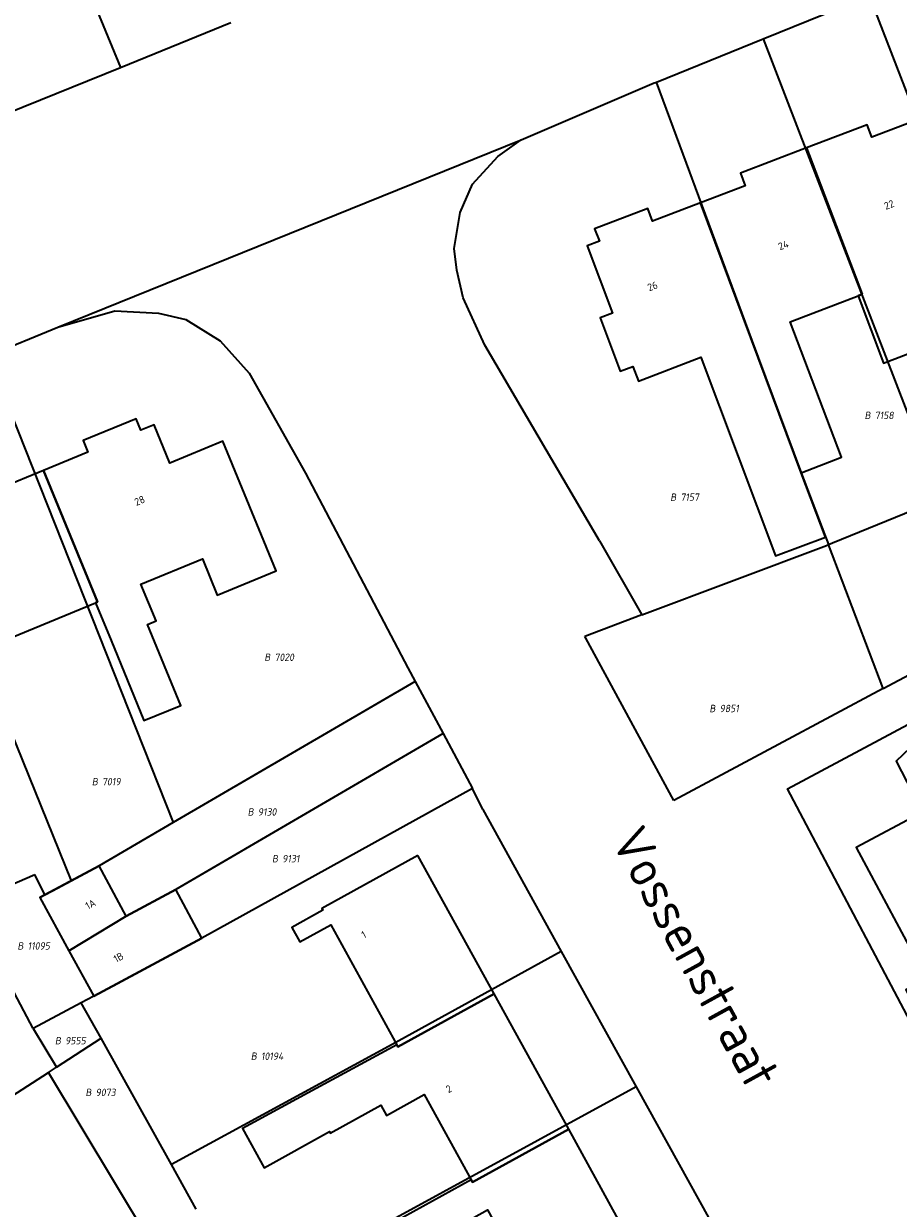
# Model space of a CAD drawing. Header units: metres. Extents: x 154989 to 155512, y 461341 to 461832.
# Tile 28 of 46: x 155164 to 155207, y 461626 to 461683. Entities that reach past the tile are written whole.
import ezdxf
from ezdxf.enums import TextEntityAlignment as Align
from ezdxf.lldxf.tags import DXFTag

# ---------------------------------------------------------------- set-up
doc = ezdxf.new("R2010")
doc.units = ezdxf.units.M
doc.layers.add('B-WE-KG-GRENS_PERCEEL-S', color=150, linetype='Continuous', lineweight=25, true_color=0x007fff, plot=False)
for name, color, linetype, lineweight in [('B-WE-OG-BEBOUWING-G', 7, 'Continuous', 35), ('B-WE-OG-BEBOUWING_HUISNUMMER-T18', 10, 'Continuous', 18), ('X-XX-AL-T18', 10, 'Continuous', 18)]:
    doc.layers.add(name, color=color, linetype=linetype, lineweight=lineweight)
doc.layers.add('N-WE-KG-GRENS_KADASTRAAL-G', color=150, linetype='KG-KADASTRAAL-SO', lineweight=35, true_color=0x007fff)
doc.styles.add('NLCS-ISO', font='NLCS-ISO.ttf')
doc.styles.add('NLCS-ISO-M1000-T18', font='NLCS-ISO.ttf', dxfattribs={"height": 1.8})
doc.styles.add('NLCS-ISO-M200-T18', font='NLCS-ISO.ttf', dxfattribs={"height": 0.36})
tags = doc.linetypes.add('KG-KADASTRAAL-SO', pattern='A,5.5,-2,["K",Standard,S=1.8,R=0,X=0,Y=-0.9],-2,5.5,-2,[5,NLCS.SHX,S=0.75,R=0,X=0,Y=0],-2', length=19).pattern_tags.tags
tags[6] = DXFTag(74, 10)

# ---------------------------------------------------------------- blocks, each defined once
blk = doc.blocks.new('SKG-PERCEELNUMMER-SO')
at = {"style": 'NLCS-ISO', "oblique": 10, "flags": 1}
for tag, p in [('GEMEENTECODE', (0, 2.55)), ('PERCEELGROOTTE', (0, -2.45))]:
    blk.add_attdef(tag, text='', height=1.8, dxfattribs=at).set_placement(p, align=Align.MIDDLE_CENTER)
at = {"style": 'NLCS-ISO', "oblique": 10}
blk.add_attdef('SECTIE', text='', height=1.8, dxfattribs=at).set_placement((-0.5, 0), align=Align.MIDDLE_RIGHT)
blk.add_attdef('PERCEELNUMMER', text='', height=1.8, dxfattribs=at).set_placement((0.5, 0), align=Align.MIDDLE_LEFT)

msp = doc.modelspace()

# ---------------------------------------------------------------- linework, layer by layer
at = {"layer": 'B-WE-OG-BEBOUWING-G', "flags": 128}
for points in [[(155204.91, 461669.904), (155206.133, 461666.642), (155209.592, 461667.966), (155210.565, 461665.371), (155212.673, 461666.154), (155212.565, 461666.398), (155212.613, 461666.416), (155207.993, 461678.523), (155205.567, 461677.599), (155205.338, 461678.199), (155202.392, 461677.073), (155205.1, 461669.977)], [(155202.144, 461661.321), (155204.095, 461662.083), (155201.596, 461668.638), (155204.91, 461669.904), (155205.1, 461669.977), (155202.392, 461677.073), (155199.193, 461675.85), (155199.424, 461675.244), (155197.252, 461674.416)], [(155197.252, 461674.416), (155194.929, 461673.531), (155194.697, 461674.142), (155192.115, 461673.151), (155192.346, 461672.546), (155191.757, 461672.321), (155192.991, 461669.066), (155192.383, 461668.835), (155193.361, 461666.251), (155193.971, 461666.483), (155194.241, 461665.768), (155197.263, 461666.924), (155200.884, 461657.291), (155203.316, 461658.205), (155202.144, 461661.321)], [(155168.654, 461653.186), (155170.252, 461649.306), (155172.044, 461650.044), (155170.427, 461653.97), (155170.836, 461654.138), (155170.104, 461655.916), (155173.086, 461657.145), (155173.808, 461655.392), (155176.668, 461656.569), (155174.081, 461662.85), (155171.51, 461661.792), (155170.746, 461663.648), (155170.103, 461663.383), (155169.872, 461663.943), (155167.302, 461662.884), (155167.533, 461662.324), (155165.376, 461661.435), (155168, 461655.059), (155167.899, 461655.018)], [(155162.684, 461652.87), (155167.899, 461655.018), (155168, 461655.059), (155165.376, 461661.435), (155163.248, 461660.559), (155163.02, 461661.112), (155159.831, 461659.799)], [(155208.912, 461633.025), (155211.96, 461634.662), (155210.385, 461637.605), (155213.159, 461639.089), (155208.067, 461648.607), (155206.74, 461647.333), (155208.017, 461644.862), (155204.812, 461643.151), (155208.215, 461636.778), (155207.213, 461636.243)], [(155183.545, 461642.771), (155178.877, 461640.202), (155178.927, 461640.11), (155177.421, 461639.281), (155177.811, 461638.573), (155179.313, 461639.399), (155182.518, 461633.583), (155182.569, 461633.488), (155187.24, 461636.061)], [(155166.611, 461638.147), (155169.387, 461639.827), (155168.077, 461642.27), (155165.194, 461640.723)], [(155173.059, 461638.757), (155171.793, 461641.117), (155169.387, 461639.827), (155166.611, 461638.147), (155167.821, 461635.947), (155168.971, 461636.564)], [(155182.518, 461633.583), (155178.212, 461631.253), (155175.024, 461629.528), (155176.076, 461627.624), (155179.248, 461629.378), (155179.292, 461629.299), (155181.743, 461630.655), (155182.016, 461630.16), (155183.846, 461631.172), (155186.125, 461627.034), (155186.188, 461626.919), (155190.859, 461629.492), (155187.24, 461636.061), (155182.569, 461633.488)], [(155182.916, 461622.86), (155185.546, 461624.307), (155185.331, 461624.698), (155186.922, 461625.588), (155189.764, 461620.429), (155189.807, 461620.35), (155194.477, 461622.923), (155190.859, 461629.492), (155186.188, 461626.919), (155186.125, 461627.034), (155181.899, 461624.709)]]:
    msp.add_lwpolyline(points, close=True, dxfattribs=at)
at = {"layer": 'N-WE-KG-GRENS_KADASTRAAL-G', "ltscale": 0.2, "flags": 128}
for points in [[(155159.442, 461704.367), (155169.11, 461680.977)], [(155200.287, 461682.364), (155205.449, 461684.459)], [(155210.292, 461671.962), (155205.449, 461684.459)], [(155169.11, 461680.977), (155174.473, 461683.152)], [(155195.12, 461680.268), (155200.287, 461682.364)], [(155200.287, 461682.364), (155208.894, 461660.06)], [(155163.635, 461678.757), (155169.11, 461680.977)], [(155188.548, 461677.463), (155195.013, 461680.224), (155195.12, 461680.268)], [(155202.144, 461661.321), (155195.12, 461680.268)], [(155166.07, 461668.384), (155188.548, 461677.463)], [(155192.359, 461658.018), (155186.795, 461667.517), (155185.744, 461669.803), (155185.425, 461671.142), (155185.305, 461672.192), (155185.596, 461673.937), (155186.183, 461675.31), (155187.413, 461676.654), (155188.548, 461677.463)], [(155166.07, 461668.384), (155168.845, 461669.168), (155170.963, 461669.063), (155172.285, 461668.756), (155173.948, 461667.724), (155175.362, 461666.151), (155178.095, 461661.306), (155183.058, 461651.857), (155183.413, 461651.197)], [(155162.671, 461666.994), (155166.07, 461668.384)], [(155162.671, 461666.994), (155171.666, 461644.359)], [(155157.286, 461664.792), (155166.722, 461641.543)], [(155202.144, 461661.321), (155203.276, 461658.343)], [(155203.465, 461657.85), (155203.658, 461657.933), (155208.894, 461660.06)], [(155192.359, 461658.018), (155194.408, 461654.428)], [(155194.408, 461654.428), (155203.359, 461657.804), (155203.465, 461657.85)], [(155203.276, 461658.343), (155203.465, 461657.85)], [(155206.121, 461650.856), (155203.465, 461657.85)], [(155194.408, 461654.428), (155191.648, 461653.387)], [(155195.965, 461645.435), (155191.695, 461653.3), (155191.648, 461653.387)], [(155206.121, 461650.856), (155211.2, 461653.567)], [(155183.413, 461651.197), (155171.666, 461644.359)], [(155183.413, 461651.197), (155184.768, 461648.675)], [(155206.121, 461650.856), (155195.965, 461645.435)], [(155217.271, 461630.713), (155211.242, 461627.508), (155201.469, 461645.998), (155207.549, 461649.243)], [(155184.768, 461648.675), (155171.793, 461641.117)], [(155184.768, 461648.675), (155186.196, 461646.016)], [(155186.196, 461646.016), (155173.059, 461638.757), (155168.279, 461636.193)], [(155186.698, 461644.99), (155186.196, 461646.016)], [(155186.698, 461644.99), (155190.498, 461638.117)], [(155171.666, 461644.359), (155168.077, 461642.27)], [(155161.252, 461640.241), (155164.955, 461641.847)], [(155165.436, 461640.853), (155164.955, 461641.847)], [(155166.722, 461641.543), (155168.077, 461642.27)], [(155165.436, 461640.853), (155165.812, 461641.055), (155166.722, 461641.543)], [(155165.194, 461640.723), (155165.436, 461640.853)], [(155165.194, 461640.723), (155166.611, 461638.147)], [(155169.387, 461639.827), (155171.793, 461641.117)], [(155169.387, 461639.827), (155166.611, 461638.147)], [(155166.611, 461638.147), (155167.821, 461635.947)], [(155190.498, 461638.117), (155182.299, 461633.595), (155171.582, 461627.78)], [(155190.498, 461638.117), (155194.133, 461631.542)], [(155164.879, 461634.369), (155163.172, 461637.552)], [(155168.279, 461636.193), (155167.821, 461635.947)], [(155167.209, 461635.619), (155164.879, 461634.369)], [(155167.821, 461635.947), (155167.209, 461635.619)], [(155168.168, 461633.899), (155167.209, 461635.619)], [(155164.879, 461634.369), (155166.015, 461632.508)], [(155166.015, 461632.508), (155168.168, 461633.899)], [(155171.582, 461627.78), (155168.168, 461633.899)], [(155161.55, 461629.623), (155165.613, 461632.248)], [(155165.613, 461632.248), (155166.015, 461632.508)], [(155170.467, 461624.172), (155165.613, 461632.248)], [(155194.133, 461631.542), (155175.233, 461621.236)], [(155194.133, 461631.542), (155197.714, 461625.064)], [(155172.787, 461625.62), (155171.582, 461627.78)]]:
    msp.add_lwpolyline(points, dxfattribs=at)

# ---------------------------------------------------------------- block references
at = {"layer": 'B-WE-KG-GRENS_PERCEEL-S', "xscale": 0.2, "yscale": 0.2, "zscale": 0.2}
for p, values in [((155205.606, 461664.104), {'PERCEELNUMMER': '7158', 'SECTIE': 'B'}), ((155196.179, 461660.14), {'PERCEELNUMMER': '7157', 'SECTIE': 'B'}), ((155176.484, 461652.379), {'PERCEELNUMMER': '7020', 'SECTIE': 'B'}), ((155198.08, 461649.893), {'PERCEELNUMMER': '9851', 'SECTIE': 'B'}), ((155168.116, 461646.346), {'PERCEELNUMMER': '7019', 'SECTIE': 'B'}), ((155175.675, 461644.878), {'PERCEELNUMMER': '9130', 'SECTIE': 'B'}), ((155176.856, 461642.608), {'PERCEELNUMMER': '9131', 'SECTIE': 'B'}), ((155164.506, 461638.379), {'PERCEELNUMMER': '11095', 'SECTIE': 'B'}), ((155166.325, 461633.785), {'PERCEELNUMMER': '9555', 'SECTIE': 'B'}), ((155175.827, 461633.033), {'PERCEELNUMMER': '10194', 'SECTIE': 'B'}), ((155167.805, 461631.275), {'PERCEELNUMMER': '9073', 'SECTIE': 'B'})]:
    msp.add_blockref('SKG-PERCEELNUMMER-SO', p, dxfattribs=at).add_auto_attribs(values)

# ---------------------------------------------------------------- texts
at = {"layer": 'B-WE-OG-BEBOUWING_HUISNUMMER-T18', "style": 'NLCS-ISO-M200-T18'}
for s, rotation, p in [('22', 20.9, (155206.404, 461674.32)), ('24', 20.9, (155201.274, 461672.362)), ('26', 20.9, (155194.925, 461670.369)), ('28', 22.4, (155170.043, 461659.973)), ('1A', 28.2, (155167.658, 461640.402)), ('1', 28.9, (155180.916, 461638.924)), ('1B', 28.2, (155169.019, 461637.826)), ('2', 28.9, (155185.041, 461631.447))]:
    msp.add_text(s, height=0.36, rotation=rotation, dxfattribs=at).set_placement(p, align=Align.MIDDLE)
at = {"layer": 'X-XX-AL-T18', "style": 'NLCS-ISO-M1000-T18'}
msp.add_text('Vossenstraat', height=1.8, rotation=298.8, dxfattribs=at).set_placement((155197.023, 461637.817), align=Align.MIDDLE)

doc.saveas('drawing.dxf')
